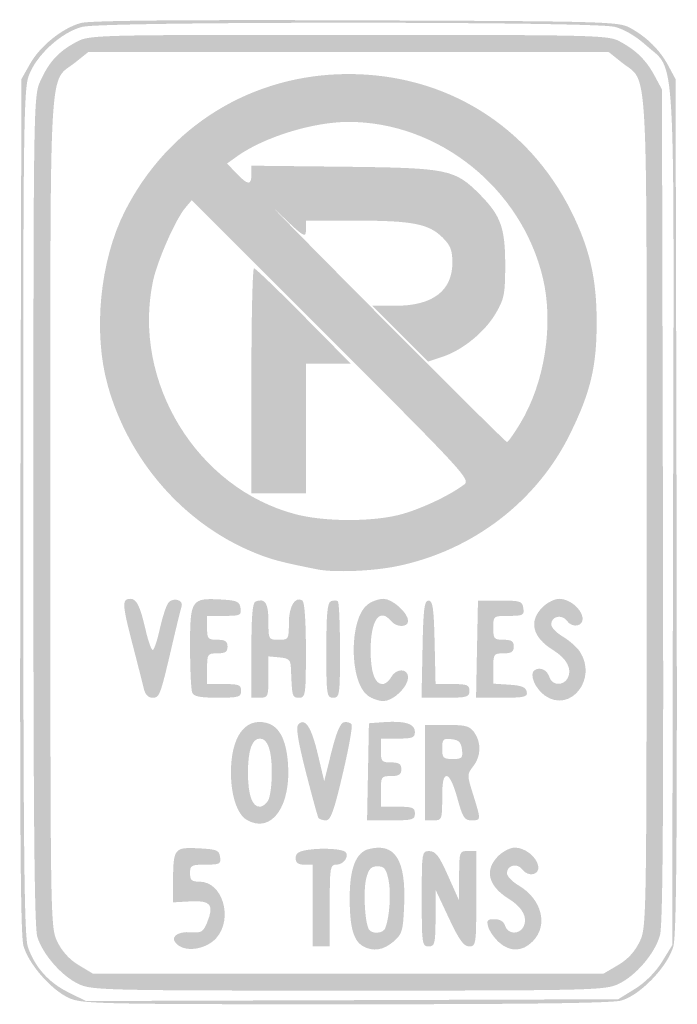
# Model space of a CAD drawing. Header units: inches. Extents: x -6 to 6, y -9 to 9.
import ezdxf

# ---------------------------------------------------------------- set-up
doc = ezdxf.new("R2010")
doc.units = ezdxf.units.IN
doc.header["$MEASUREMENT"] = 0

msp = doc.modelspace()

# ---------------------------------------------------------------- hatches: boundary and pattern name
h = msp.add_hatch(color=7)
edge = h.paths.add_edge_path()
edge.add_spline(control_points=[(-5.101, -8.868), (-5.429, -8.718), (-5.84, -8.246), (-5.932, -7.913), (-5.986, -7.715), (-6, -5.664), (-5.987, 0.124)], knot_values=[0, 0, 0, 0, 1, 1, 1, 2, 2, 2, 2], degree=3, periodic=0)
edge.add_line((-5.987, 0.124), (-5.969, 7.896))
edge.add_line((-5.969, 7.896), (-5.813, 8.173))
edge.add_spline(control_points=[(-5.813, 8.173), (-5.629, 8.502), (-5.219, 8.831), (-4.882, 8.922), (-4.719, 8.966), (-3.06, 8.982), (0.137, 8.97), (4.658, 8.954), (4.923, 8.947), (5.13, 8.837), (5.434, 8.675), (5.678, 8.436), (5.835, 8.145)], knot_values=[0, 0, 0, 0, 1, 1, 1, 2, 2, 2, 3, 3, 3, 4, 4, 4, 4], degree=3, periodic=0)
edge.add_line((5.835, 8.145), (5.969, 7.896))
edge.add_line((5.969, 7.896), (5.987, 0.124))
edge.add_spline(control_points=[(5.987, 0.124), (6.001, -5.873), (5.987, -7.711), (5.928, -7.926), (5.827, -8.295), (5.319, -8.822), (4.974, -8.916), (4.804, -8.962), (3.205, -8.983), (-0.062, -8.983), (-4.572, -8.982), (-4.864, -8.975), (-5.101, -8.868)], knot_values=[0, 0, 0, 0, 1, 1, 1, 2, 2, 2, 3, 3, 3, 4, 4, 4, 4], degree=3, periodic=0)
edge = h.paths.add_edge_path(flags=0)
edge.add_spline(control_points=[(5.226, -8.703), (5.415, -8.586), (5.602, -8.399), (5.719, -8.211)], knot_values=[0, 0, 0, 0, 1, 1, 1, 1], degree=3, periodic=0)
edge.add_line((5.719, -8.211), (5.907, -7.906))
edge.add_line((5.907, -7.906), (5.923, -0.133))
edge.add_spline(control_points=[(5.923, -0.133), (5.942, 8.683), (5.979, 8.022), (5.438, 8.508), (5.245, 8.682), (5.032, 8.808), (4.855, 8.852), (4.465, 8.951), (-4.465, 8.951), (-4.855, 8.852), (-5.243, 8.755), (-5.71, 8.324), (-5.839, 7.947), (-5.927, 7.688), (-5.938, 6.838), (-5.935, -0.027), (-5.933, -6.283), (-5.917, -7.753), (-5.849, -7.943), (-5.719, -8.309), (-5.472, -8.585), (-5.117, -8.762)], knot_values=[0, 0, 0, 0, 1, 1, 1, 2, 2, 2, 3, 3, 3, 4, 4, 4, 5, 5, 5, 6, 6, 6, 7, 7, 7, 7], degree=3, periodic=0)
edge.add_line((-5.117, -8.762), (-4.79, -8.924))
edge.add_line((-4.79, -8.924), (0.066, -8.908))
edge.add_line((0.066, -8.908), (4.922, -8.891))
edge.add_line((4.922, -8.891), (5.226, -8.703))
h = msp.add_hatch(color=7)
edge = h.paths.add_edge_path()
edge.add_spline(control_points=[(-4.915, -8.618), (-5.226, -8.477), (-5.583, -8.072), (-5.679, -7.75), (-5.732, -7.573), (-5.751, -5.513), (-5.75, 0.038), (-5.749, 7.501), (-5.747, 7.589), (-5.622, 7.865), (-5.464, 8.213), (-5.294, 8.399), (-4.974, 8.571), (-4.726, 8.704), (-4.719, 8.705), (0, 8.705), (4.494, 8.705), (4.736, 8.699), (4.943, 8.589), (5.249, 8.425), (5.431, 8.247), (5.586, 7.959)], knot_values=[0, 0, 0, 0, 1, 1, 1, 2, 2, 2, 3, 3, 3, 4, 4, 4, 5, 5, 5, 6, 6, 6, 7, 7, 7, 7], degree=3, periodic=0)
edge.add_line((5.586, 7.959), (5.72, 7.71))
edge.add_line((5.72, 7.71), (5.738, 0.124))
edge.add_spline(control_points=[(5.738, 0.124), (5.751, -5.469), (5.737, -7.53), (5.684, -7.723), (5.592, -8.059), (5.237, -8.472), (4.915, -8.618), (4.678, -8.726), (4.397, -8.733), (0, -8.733), (-4.397, -8.733), (-4.678, -8.726), (-4.915, -8.618)], knot_values=[0, 0, 0, 0, 1, 1, 1, 2, 2, 2, 3, 3, 3, 4, 4, 4, 4], degree=3, periodic=0)
edge = h.paths.add_edge_path(flags=0)
edge.add_spline(control_points=[(4.916, -8.27), (5.092, -8.167), (5.223, -8.026), (5.31, -7.847), (5.44, -7.578), (5.44, -7.566), (5.44, 0.004), (5.44, 8.503), (5.479, 7.807), (4.984, 8.203)], knot_values=[0, 0, 0, 0, 1, 1, 1, 2, 2, 2, 3, 3, 3, 3], degree=3, periodic=0)
edge.add_line((4.984, 8.203), (4.745, 8.394))
edge.add_line((4.745, 8.394), (0, 8.394))
edge.add_line((0, 8.394), (-4.745, 8.394))
edge.add_line((-4.745, 8.394), (-4.984, 8.203))
edge.add_spline(control_points=[(-4.984, 8.203), (-5.479, 7.807), (-5.44, 8.503), (-5.44, 0.004), (-5.44, -7.555), (-5.44, -7.578), (-5.311, -7.845), (-5.226, -8.02), (-5.09, -8.168), (-4.922, -8.269)], knot_values=[0, 0, 0, 0, 1, 1, 1, 2, 2, 2, 3, 3, 3, 3], degree=3, periodic=0)
edge.add_line((-4.922, -8.269), (-4.663, -8.424))
edge.add_line((-4.663, -8.424), (-0.005, -8.424))
edge.add_line((-0.005, -8.424), (4.652, -8.425))
edge.add_line((4.652, -8.425), (4.916, -8.27))
h = msp.add_hatch(color=7)
edge = h.paths.add_edge_path()
edge.add_spline(control_points=[(-0.56, -1.049), (-1.233, -0.916), (-1.417, -0.867), (-1.741, -0.733), (-3.011, -0.205), (-4.007, 0.936), (-4.392, 2.304), (-4.665, 3.275), (-4.538, 4.58), (-4.084, 5.481), (-3.294, 7.044), (-1.755, 7.99), (0, 7.99), (1.772, 7.99), (3.29, 7.051), (4.071, 5.472), (4.406, 4.795), (4.53, 4.248), (4.529, 3.451), (4.529, 2.652), (4.417, 2.184), (4.044, 1.425), (3.438, 0.191), (2.268, -0.704), (0.889, -0.989), (0.449, -1.08), (-0.255, -1.109), (-0.56, -1.049)], knot_values=[0, 0, 0, 0, 1, 1, 1, 2, 2, 2, 3, 3, 3, 4, 4, 4, 5, 5, 5, 6, 6, 6, 7, 7, 7, 8, 8, 8, 9, 9, 9, 9], degree=3, periodic=0)
edge = h.paths.add_edge_path(flags=0)
edge.add_spline(control_points=[(0.896, -0.06), (1.266, 0.028), (1.825, 0.285), (2.112, 0.501), (2.229, 0.589), (2.107, 0.722), (-0.313, 3.141)], knot_values=[0, 0, 0, 0, 1, 1, 1, 2, 2, 2, 2], degree=3, periodic=0)
edge.add_line((-0.313, 3.141), (-2.86, 5.689))
edge.add_line((-2.86, 5.689), (-2.978, 5.549))
edge.add_spline(control_points=[(-2.978, 5.549), (-3.157, 5.338), (-3.49, 4.581), (-3.568, 4.209), (-3.954, 2.373), (-2.764, 0.43), (-0.964, -0.042), (-0.458, -0.175), (0.374, -0.183), (0.896, -0.06)], knot_values=[0, 0, 0, 0, 1, 1, 1, 2, 2, 2, 3, 3, 3, 3], degree=3, periodic=0)
edge = h.paths.add_edge_path(flags=0)
edge.add_spline(control_points=[(3.132, 1.613), (3.583, 2.356), (3.749, 3.427), (3.546, 4.274), (3.154, 5.909), (1.647, 7.117), (0, 7.117), (-0.642, 7.117), (-1.539, 6.841), (-2.028, 6.492)], knot_values=[0, 0, 0, 0, 1, 1, 1, 2, 2, 2, 3, 3, 3, 3], degree=3, periodic=0)
edge.add_line((-2.028, 6.492), (-2.216, 6.358))
edge.add_line((-2.216, 6.358), (-2.045, 6.179))
edge.add_spline(control_points=[(-2.045, 6.179), (-1.833, 5.958), (-1.772, 5.954), (-1.772, 6.159)], knot_values=[0, 0, 0, 0, 1, 1, 1, 1], degree=3, periodic=0)
edge.add_line((-1.772, 6.159), (-1.772, 6.318))
edge.add_line((-1.772, 6.318), (-0.078, 6.299))
edge.add_spline(control_points=[(-0.078, 6.299), (1.829, 6.277), (1.942, 6.254), (2.405, 5.785), (2.78, 5.404), (2.86, 5.18), (2.86, 4.508), (2.86, 3.974), (2.843, 3.889), (2.687, 3.623), (2.486, 3.281), (2.082, 2.952), (1.713, 2.83)], knot_values=[0, 0, 0, 0, 1, 1, 1, 2, 2, 2, 3, 3, 3, 4, 4, 4, 4], degree=3, periodic=0)
edge.add_line((1.713, 2.83), (1.453, 2.744))
edge.add_line((1.453, 2.744), (0.945, 3.253))
edge.add_line((0.945, 3.253), (0.436, 3.762))
edge.add_line((0.436, 3.762), (0.858, 3.762))
edge.add_spline(control_points=[(0.858, 3.762), (1.538, 3.762), (1.896, 4.035), (1.896, 4.552), (1.896, 4.772), (1.861, 4.864), (1.72, 5.004), (1.467, 5.257), (1.173, 5.315), (0.14, 5.316)], knot_values=[0, 0, 0, 0, 1, 1, 1, 2, 2, 2, 3, 3, 3, 3], degree=3, periodic=0)
edge.add_line((0.14, 5.316), (-0.777, 5.316))
edge.add_line((-0.777, 5.316), (-0.777, 5.147))
edge.add_spline(control_points=[(-0.777, 5.147), (-0.777, 4.988), (-0.811, 5.01), (-1.29, 5.473), (-1.572, 5.746), (-0.754, 4.913), (0.528, 3.622), (1.81, 2.331), (2.874, 1.275), (2.893, 1.275), (2.912, 1.275), (3.019, 1.427), (3.132, 1.613)], knot_values=[0, 0, 0, 0, 1, 1, 1, 2, 2, 2, 3, 3, 3, 4, 4, 4, 4], degree=3, periodic=0)
h = msp.add_hatch(color=7)
edge = h.paths.add_edge_path()
edge.add_spline(control_points=[(-1.772, 2.394), (-1.772, 3.522), (-1.751, 4.446), (-1.724, 4.446), (-1.698, 4.446), (-1.29, 4.054), (-0.817, 3.575)], knot_values=[0, 0, 0, 0, 1, 1, 1, 2, 2, 2, 2], degree=3, periodic=0)
edge.add_line((-0.817, 3.575), (0.043, 2.705))
edge.add_line((0.043, 2.705), (-0.367, 2.705))
edge.add_line((-0.367, 2.705), (-0.777, 2.705))
edge.add_line((-0.777, 2.705), (-0.777, 1.523))
edge.add_line((-0.777, 1.523), (-0.777, 0.342))
edge.add_line((-0.777, 0.342), (-1.275, 0.342))
edge.add_line((-1.275, 0.342), (-1.772, 0.342))
edge.add_line((-1.772, 0.342), (-1.772, 2.394))
h = msp.add_hatch(color=7)
edge = h.paths.add_edge_path()
edge.add_spline(control_points=[(-3.737, -3.218), (-3.759, -3.124), (-3.856, -2.741), (-3.953, -2.368), (-4.131, -1.679), (-4.134, -1.585), (-3.978, -1.585), (-3.866, -1.585), (-3.802, -1.717), (-3.7, -2.161), (-3.655, -2.357), (-3.597, -2.518), (-3.573, -2.518), (-3.548, -2.518), (-3.49, -2.347), (-3.444, -2.137), (-3.397, -1.927), (-3.328, -1.713), (-3.29, -1.661), (-3.209, -1.55), (-3.004, -1.602), (-3.045, -1.723), (-3.06, -1.767), (-3.131, -2.055), (-3.203, -2.363), (-3.436, -3.363), (-3.446, -3.389), (-3.576, -3.389), (-3.657, -3.389), (-3.71, -3.332), (-3.737, -3.218)], knot_values=[0, 0, 0, 0, 1, 1, 1, 2, 2, 2, 3, 3, 3, 4, 4, 4, 5, 5, 5, 6, 6, 6, 7, 7, 7, 8, 8, 8, 9, 9, 9, 10, 10, 10, 10], degree=3, periodic=0)
h = msp.add_hatch(color=7)
edge = h.paths.add_edge_path()
edge.add_spline(control_points=[(-2.853, -3.29), (-2.874, -3.236), (-2.891, -2.859), (-2.891, -2.453), (-2.891, -1.596), (-2.871, -1.566), (-2.314, -1.598), (-2.032, -1.614), (-1.987, -1.635), (-1.97, -1.756), (-1.951, -1.886), (-1.974, -1.896), (-2.265, -1.896)], knot_values=[0, 0, 0, 0, 1, 1, 1, 2, 2, 2, 3, 3, 3, 4, 4, 4, 4], degree=3, periodic=0)
edge.add_line((-2.265, -1.896), (-2.58, -1.896))
edge.add_line((-2.58, -1.896), (-2.58, -2.114))
edge.add_spline(control_points=[(-2.58, -2.114), (-2.58, -2.314), (-2.566, -2.332), (-2.394, -2.332), (-2.249, -2.332), (-2.207, -2.359), (-2.207, -2.456), (-2.207, -2.553), (-2.249, -2.58), (-2.394, -2.58), (-2.573, -2.58), (-2.58, -2.591), (-2.58, -2.86)], knot_values=[0, 0, 0, 0, 1, 1, 1, 2, 2, 2, 3, 3, 3, 4, 4, 4, 4], degree=3, periodic=0)
edge.add_line((-2.58, -2.86), (-2.58, -3.14))
edge.add_line((-2.58, -3.14), (-2.269, -3.14))
edge.add_spline(control_points=[(-2.269, -3.14), (-2, -3.14), (-1.959, -3.156), (-1.959, -3.264), (-1.959, -3.377), (-2, -3.389), (-2.387, -3.389), (-2.721, -3.389), (-2.824, -3.367), (-2.853, -3.29)], knot_values=[0, 0, 0, 0, 1, 1, 1, 2, 2, 2, 3, 3, 3, 3], degree=3, periodic=0)
h = msp.add_hatch(color=7)
edge = h.paths.add_edge_path()
edge.add_spline(control_points=[(-1.772, -2.525), (-1.772, -1.89), (-1.751, -1.653), (-1.694, -1.632), (-1.521, -1.569), (-1.461, -1.662), (-1.461, -1.995), (-1.461, -2.328), (-1.459, -2.332), (-1.275, -2.332), (-1.093, -2.332), (-1.088, -2.324), (-1.088, -2.028), (-1.088, -1.723), (-0.975, -1.533), (-0.842, -1.615), (-0.802, -1.64), (-0.777, -1.987), (-0.777, -2.522), (-0.777, -3.347), (-0.783, -3.389), (-0.902, -3.389), (-1.028, -3.389), (-1.03, -3.383), (-1.05, -2.86), (-1.056, -2.697), (-1.082, -2.671), (-1.259, -2.654)], knot_values=[0, 0, 0, 0, 1, 1, 1, 2, 2, 2, 3, 3, 3, 4, 4, 4, 5, 5, 5, 6, 6, 6, 7, 7, 7, 8, 8, 8, 9, 9, 9, 9], degree=3, periodic=0)
edge.add_line((-1.259, -2.654), (-1.461, -2.635))
edge.add_line((-1.461, -2.635), (-1.461, -3.012))
edge.add_spline(control_points=[(-1.461, -3.012), (-1.461, -3.372), (-1.468, -3.389), (-1.617, -3.389)], knot_values=[0, 0, 0, 0, 1, 1, 1, 1], degree=3, periodic=0)
edge.add_line((-1.617, -3.389), (-1.772, -3.389))
edge.add_line((-1.772, -3.389), (-1.772, -2.525))
h = msp.add_hatch(color=7)
edge = h.paths.add_edge_path()
edge.add_spline(control_points=[(-0.404, -2.525), (-0.404, -1.841), (-0.386, -1.654), (-0.317, -1.628), (-0.269, -1.609), (-0.213, -1.611), (-0.193, -1.631), (-0.172, -1.652), (-0.155, -2.055), (-0.155, -2.528), (-0.155, -3.347), (-0.161, -3.389), (-0.28, -3.389), (-0.398, -3.389), (-0.404, -3.347), (-0.404, -2.525)], knot_values=[0, 0, 0, 0, 1, 1, 1, 2, 2, 2, 3, 3, 3, 4, 4, 4, 5, 5, 5, 5], degree=3, periodic=0)
h = msp.add_hatch(color=7)
edge = h.paths.add_edge_path()
edge.add_spline(control_points=[(0.358, -3.356), (0.007, -3.11), (0.007, -1.927), (0.358, -1.681), (0.433, -1.628), (0.559, -1.585), (0.638, -1.585), (0.802, -1.585), (1.088, -1.841), (1.088, -1.987), (1.088, -2.11), (0.878, -2.112), (0.777, -1.99), (0.569, -1.739), (0.404, -1.972), (0.404, -2.518), (0.404, -2.927), (0.479, -3.14), (0.622, -3.14), (0.671, -3.14), (0.741, -3.084), (0.777, -3.016), (0.867, -2.848), (1.088, -2.85), (1.088, -3.018), (1.088, -3.19), (0.817, -3.451), (0.638, -3.451), (0.559, -3.451), (0.433, -3.408), (0.358, -3.356)], knot_values=[0, 0, 0, 0, 1, 1, 1, 2, 2, 2, 3, 3, 3, 4, 4, 4, 5, 5, 5, 6, 6, 6, 7, 7, 7, 8, 8, 8, 9, 9, 9, 10, 10, 10, 10], degree=3, periodic=0)
h = msp.add_hatch(color=7)
edge = h.paths.add_edge_path()
edge.add_spline(control_points=[(1.351, -2.503), (1.365, -1.764), (1.383, -1.617), (1.461, -1.617), (1.538, -1.617), (1.557, -1.75), (1.572, -2.378)], knot_values=[0, 0, 0, 0, 1, 1, 1, 2, 2, 2, 2], degree=3, periodic=0)
edge.add_line((1.572, -2.378), (1.589, -3.14))
edge.add_line((1.589, -3.14), (1.898, -3.14))
edge.add_spline(control_points=[(1.898, -3.14), (2.166, -3.14), (2.207, -3.157), (2.207, -3.264), (2.207, -3.377), (2.166, -3.389), (1.77, -3.389)], knot_values=[0, 0, 0, 0, 1, 1, 1, 2, 2, 2, 2], degree=3, periodic=0)
edge.add_line((1.77, -3.389), (1.333, -3.389))
edge.add_line((1.333, -3.389), (1.351, -2.503))
h = msp.add_hatch(color=7)
edge = h.paths.add_edge_path()
edge.add_line((2.345, -2.503), (2.363, -1.617))
edge.add_line((2.363, -1.617), (2.767, -1.617))
edge.add_spline(control_points=[(2.767, -1.617), (3.139, -1.617), (3.173, -1.628), (3.191, -1.756), (3.209, -1.884), (3.186, -1.896), (2.927, -1.896), (2.643, -1.896), (2.642, -1.897), (2.642, -2.114), (2.642, -2.314), (2.657, -2.332), (2.829, -2.332), (2.974, -2.332), (3.016, -2.359), (3.016, -2.456), (3.016, -2.553), (2.974, -2.58), (2.829, -2.58), (2.65, -2.58), (2.642, -2.591), (2.642, -2.857)], knot_values=[0, 0, 0, 0, 1, 1, 1, 2, 2, 2, 3, 3, 3, 4, 4, 4, 5, 5, 5, 6, 6, 6, 7, 7, 7, 7], degree=3, periodic=0)
edge.add_line((2.642, -2.857), (2.642, -3.133))
edge.add_line((2.642, -3.133), (2.937, -3.152))
edge.add_spline(control_points=[(2.937, -3.152), (3.159, -3.166), (3.237, -3.198), (3.253, -3.28), (3.271, -3.376), (3.217, -3.389), (2.801, -3.389)], knot_values=[0, 0, 0, 0, 1, 1, 1, 2, 2, 2, 2], degree=3, periodic=0)
edge.add_line((2.801, -3.389), (2.328, -3.389))
edge.add_line((2.328, -3.389), (2.345, -2.503))
h = msp.add_hatch(color=7)
edge = h.paths.add_edge_path()
edge.add_spline(control_points=[(3.585, -3.351), (3.403, -3.224), (3.292, -2.951), (3.396, -2.887), (3.502, -2.821), (3.626, -2.882), (3.67, -3.021), (3.717, -3.17), (3.925, -3.176), (4.001, -3.031), (4.086, -2.869), (3.985, -2.676), (3.735, -2.521), (3.355, -2.286), (3.283, -1.996), (3.541, -1.738), (3.625, -1.654), (3.762, -1.585), (3.845, -1.585), (4.029, -1.585), (4.245, -1.758), (4.271, -1.925), (4.296, -2.087), (4.089, -2.13), (3.984, -1.985), (3.891, -1.859), (3.699, -1.904), (3.699, -2.052), (3.699, -2.105), (3.795, -2.206), (3.912, -2.275), (4.029, -2.344), (4.169, -2.468), (4.223, -2.55), (4.549, -3.048), (4.049, -3.676), (3.585, -3.351)], knot_values=[0, 0, 0, 0, 1, 1, 1, 2, 2, 2, 3, 3, 3, 4, 4, 4, 5, 5, 5, 6, 6, 6, 7, 7, 7, 8, 8, 8, 9, 9, 9, 10, 10, 10, 11, 11, 11, 12, 12, 12, 12], degree=3, periodic=0)
h = msp.add_hatch(color=7)
edge = h.paths.add_edge_path()
edge.add_spline(control_points=[(-1.856, -5.619), (-2.03, -5.517), (-2.145, -5.175), (-2.145, -4.756), (-2.145, -4.106), (-1.891, -3.749), (-1.498, -3.848), (-1.272, -3.905), (-1.144, -4.135), (-1.107, -4.552), (-1.034, -5.359), (-1.402, -5.883), (-1.856, -5.619)], knot_values=[0, 0, 0, 0, 1, 1, 1, 2, 2, 2, 3, 3, 3, 4, 4, 4, 4], degree=3, periodic=0)
edge = h.paths.add_edge_path(flags=0)
edge.add_spline(control_points=[(-1.463, -5.258), (-1.428, -5.192), (-1.399, -4.966), (-1.399, -4.756), (-1.399, -4.348), (-1.474, -4.135), (-1.617, -4.135), (-1.76, -4.135), (-1.834, -4.348), (-1.834, -4.756), (-1.834, -5.165), (-1.76, -5.378), (-1.617, -5.378), (-1.568, -5.378), (-1.499, -5.324), (-1.463, -5.258)], knot_values=[0, 0, 0, 0, 1, 1, 1, 2, 2, 2, 3, 3, 3, 4, 4, 4, 5, 5, 5, 5], degree=3, periodic=0)
h = msp.add_hatch(color=7)
edge = h.paths.add_edge_path()
edge.add_spline(control_points=[(-0.549, -5.58), (-0.565, -5.555), (-0.668, -5.175), (-0.78, -4.738), (-0.927, -4.157), (-0.963, -3.923), (-0.913, -3.873), (-0.79, -3.749), (-0.676, -3.927), (-0.557, -4.43)], knot_values=[0, 0, 0, 0, 1, 1, 1, 2, 2, 2, 3, 3, 3, 3], degree=3, periodic=0)
edge.add_line((-0.557, -4.43), (-0.443, -4.912))
edge.add_line((-0.443, -4.912), (-0.312, -4.384))
edge.add_spline(control_points=[(-0.312, -4.384), (-0.221, -4.019), (-0.149, -3.849), (-0.08, -3.836), (-0.025, -3.826), (0.036, -3.844), (0.057, -3.877), (0.077, -3.91), (0.004, -4.317), (-0.106, -4.782), (-0.267, -5.467), (-0.325, -5.627), (-0.413, -5.627), (-0.472, -5.627), (-0.534, -5.606), (-0.549, -5.58)], knot_values=[0, 0, 0, 0, 1, 1, 1, 2, 2, 2, 3, 3, 3, 4, 4, 4, 5, 5, 5, 5], degree=3, periodic=0)
h = msp.add_hatch(color=7)
edge = h.paths.add_edge_path()
edge.add_line((0.356, -4.741), (0.373, -3.855))
edge.add_line((0.373, -3.855), (0.648, -3.835))
edge.add_spline(control_points=[(0.648, -3.835), (1.034, -3.808), (1.212, -3.864), (1.212, -4.012), (1.212, -4.118), (1.17, -4.135), (0.902, -4.135)], knot_values=[0, 0, 0, 0, 1, 1, 1, 2, 2, 2, 2], degree=3, periodic=0)
edge.add_line((0.902, -4.135), (0.591, -4.135))
edge.add_line((0.591, -4.135), (0.591, -4.352))
edge.add_spline(control_points=[(0.591, -4.352), (0.591, -4.553), (0.605, -4.57), (0.777, -4.57), (0.922, -4.57), (0.964, -4.598), (0.964, -4.694), (0.964, -4.791), (0.922, -4.819), (0.777, -4.819), (0.598, -4.819), (0.591, -4.829), (0.591, -5.098)], knot_values=[0, 0, 0, 0, 1, 1, 1, 2, 2, 2, 3, 3, 3, 4, 4, 4, 4], degree=3, periodic=0)
edge.add_line((0.591, -5.098), (0.591, -5.378))
edge.add_line((0.591, -5.378), (0.902, -5.378))
edge.add_spline(control_points=[(0.902, -5.378), (1.171, -5.378), (1.212, -5.395), (1.212, -5.503), (1.212, -5.615), (1.171, -5.627), (0.775, -5.627)], knot_values=[0, 0, 0, 0, 1, 1, 1, 2, 2, 2, 2], degree=3, periodic=0)
edge.add_line((0.775, -5.627), (0.339, -5.627))
edge.add_line((0.339, -5.627), (0.356, -4.741))
h = msp.add_hatch(color=7)
edge = h.paths.add_edge_path()
edge.add_line((1.399, -4.756), (1.399, -3.886))
edge.add_line((1.399, -3.886), (1.8, -3.886))
edge.add_spline(control_points=[(1.8, -3.886), (2.143, -3.886), (2.214, -3.906), (2.297, -4.024), (2.427, -4.21), (2.419, -4.459), (2.277, -4.64), (2.162, -4.786), (2.162, -4.797), (2.276, -5.161), (2.422, -5.631), (2.423, -5.627), (2.245, -5.627), (2.115, -5.627), (2.083, -5.577), (1.987, -5.223), (1.921, -4.979), (1.845, -4.819), (1.794, -4.819), (1.732, -4.819), (1.71, -4.925), (1.71, -5.223), (1.71, -5.612), (1.704, -5.627), (1.554, -5.627)], knot_values=[0, 0, 0, 0, 1, 1, 1, 2, 2, 2, 3, 3, 3, 4, 4, 4, 5, 5, 5, 6, 6, 6, 7, 7, 7, 8, 8, 8, 8], degree=3, periodic=0)
edge.add_line((1.554, -5.627), (1.399, -5.627))
edge.add_line((1.399, -5.627), (1.399, -4.756))
edge = h.paths.add_edge_path(flags=0)
edge.add_spline(control_points=[(2.071, -4.337), (2.056, -4.202), (2.015, -4.162), (1.881, -4.146), (1.727, -4.128), (1.71, -4.146), (1.71, -4.317), (1.71, -4.488), (1.729, -4.508), (1.901, -4.508), (2.072, -4.508), (2.089, -4.49), (2.071, -4.337)], knot_values=[0, 0, 0, 0, 1, 1, 1, 2, 2, 2, 3, 3, 3, 4, 4, 4, 4], degree=3, periodic=0)
h = msp.add_hatch(color=7)
edge = h.paths.add_edge_path()
edge.add_spline(control_points=[(0.261, -7.921), (0.09, -7.821), (0.022, -7.572), (0.022, -7.048), (0.021, -6.501), (0.136, -6.209), (0.374, -6.15), (0.849, -6.03), (1.05, -6.349), (1.016, -7.168), (0.996, -7.65), (0.982, -7.701), (0.82, -7.84), (0.635, -7.999), (0.444, -8.027), (0.261, -7.921)], knot_values=[0, 0, 0, 0, 1, 1, 1, 2, 2, 2, 3, 3, 3, 4, 4, 4, 5, 5, 5, 5], degree=3, periodic=0)
edge = h.paths.add_edge_path(flags=0)
edge.add_spline(control_points=[(0.672, -7.593), (0.75, -7.39), (0.78, -6.945), (0.731, -6.715), (0.687, -6.509), (0.653, -6.466), (0.53, -6.466), (0.412, -6.466), (0.369, -6.512), (0.324, -6.684), (0.267, -6.901), (0.298, -7.494), (0.372, -7.615), (0.429, -7.708), (0.634, -7.693), (0.672, -7.593)], knot_values=[0, 0, 0, 0, 1, 1, 1, 2, 2, 2, 3, 3, 3, 4, 4, 4, 5, 5, 5, 5], degree=3, periodic=0)
h = msp.add_hatch(color=7)
edge = h.paths.add_edge_path()
edge.add_spline(control_points=[(-3.109, -7.905), (-3.28, -7.776), (-3.146, -7.645), (-2.868, -7.669), (-2.689, -7.684), (-2.65, -7.661), (-2.584, -7.501), (-2.447, -7.169), (-2.509, -7.086), (-2.878, -7.105)], knot_values=[0, 0, 0, 0, 1, 1, 1, 2, 2, 2, 3, 3, 3, 3], degree=3, periodic=0)
edge.add_line((-2.878, -7.105), (-3.202, -7.123))
edge.add_line((-3.202, -7.123), (-3.201, -6.764))
edge.add_spline(control_points=[(-3.201, -6.764), (-3.2, -6.138), (-3.184, -6.116), (-2.743, -6.137), (-2.402, -6.154), (-2.361, -6.17), (-2.343, -6.295), (-2.325, -6.423), (-2.348, -6.435), (-2.607, -6.435), (-2.869, -6.435), (-2.891, -6.448), (-2.891, -6.591), (-2.891, -6.72), (-2.861, -6.746), (-2.716, -6.746), (-2.299, -6.746), (-2.1, -7.414), (-2.409, -7.771), (-2.583, -7.97), (-2.933, -8.037), (-3.109, -7.905)], knot_values=[0, 0, 0, 0, 1, 1, 1, 2, 2, 2, 3, 3, 3, 4, 4, 4, 5, 5, 5, 6, 6, 6, 7, 7, 7, 7], degree=3, periodic=0)
h = msp.add_hatch(color=7)
edge = h.paths.add_edge_path()
edge.add_line((-0.653, -7.181), (-0.653, -6.435))
edge.add_line((-0.653, -6.435), (-0.808, -6.435))
edge.add_spline(control_points=[(-0.808, -6.435), (-0.92, -6.435), (-0.964, -6.402), (-0.964, -6.316), (-0.964, -6.226), (-0.907, -6.189), (-0.731, -6.164), (-0.466, -6.126), (-0.111, -6.148), (-0.054, -6.205), (0.02, -6.279), (-0.09, -6.435), (-0.216, -6.435), (-0.336, -6.435), (-0.342, -6.473), (-0.342, -7.181)], knot_values=[0, 0, 0, 0, 1, 1, 1, 2, 2, 2, 3, 3, 3, 4, 4, 4, 5, 5, 5, 5], degree=3, periodic=0)
edge.add_line((-0.342, -7.181), (-0.342, -7.927))
edge.add_line((-0.342, -7.927), (-0.497, -7.927))
edge.add_line((-0.497, -7.927), (-0.653, -7.927))
edge.add_line((-0.653, -7.927), (-0.653, -7.181))
h = msp.add_hatch(color=7)
edge = h.paths.add_edge_path()
edge.add_spline(control_points=[(1.337, -7.057), (1.337, -6.195), (1.338, -6.187), (1.477, -6.188), (1.59, -6.189), (1.655, -6.275), (1.817, -6.639)], knot_values=[0, 0, 0, 0, 1, 1, 1, 2, 2, 2, 2], degree=3, periodic=0)
edge.add_line((1.817, -6.639), (2.018, -7.088))
edge.add_line((2.018, -7.088), (2.019, -6.637))
edge.add_spline(control_points=[(2.019, -6.637), (2.021, -6.198), (2.025, -6.187), (2.176, -6.187)], knot_values=[0, 0, 0, 0, 1, 1, 1, 1], degree=3, periodic=0)
edge.add_line((2.176, -6.187), (2.332, -6.187))
edge.add_line((2.332, -6.187), (2.332, -7.057))
edge.add_spline(control_points=[(2.332, -7.057), (2.332, -7.895), (2.327, -7.927), (2.203, -7.927), (2.103, -7.927), (2.021, -7.814), (1.834, -7.415)], knot_values=[0, 0, 0, 0, 1, 1, 1, 2, 2, 2, 2], degree=3, periodic=0)
edge.add_line((1.834, -7.415), (1.593, -6.902))
edge.add_line((1.593, -6.902), (1.589, -7.415))
edge.add_spline(control_points=[(1.589, -7.415), (1.586, -7.885), (1.575, -7.927), (1.461, -7.927), (1.343, -7.927), (1.337, -7.886), (1.337, -7.057)], knot_values=[0, 0, 0, 0, 1, 1, 1, 2, 2, 2, 2], degree=3, periodic=0)
h = msp.add_hatch(color=7)
edge = h.paths.add_edge_path()
edge.add_spline(control_points=[(2.744, -7.85), (2.66, -7.773), (2.572, -7.647), (2.55, -7.57), (2.516, -7.451), (2.534, -7.43), (2.665, -7.43), (2.766, -7.43), (2.835, -7.474), (2.86, -7.554), (2.909, -7.708), (3.115, -7.717), (3.193, -7.57), (3.278, -7.407), (3.177, -7.215), (2.927, -7.06), (2.547, -6.825), (2.475, -6.535), (2.733, -6.277), (2.817, -6.193), (2.954, -6.124), (3.037, -6.124), (3.22, -6.124), (3.437, -6.297), (3.463, -6.464), (3.488, -6.625), (3.281, -6.668), (3.175, -6.524), (3.083, -6.398), (2.891, -6.443), (2.891, -6.591), (2.891, -6.644), (2.987, -6.745), (3.104, -6.814), (3.531, -7.066), (3.652, -7.546), (3.36, -7.837), (3.17, -8.027), (2.945, -8.032), (2.744, -7.85)], knot_values=[0, 0, 0, 0, 1, 1, 1, 2, 2, 2, 3, 3, 3, 4, 4, 4, 5, 5, 5, 6, 6, 6, 7, 7, 7, 8, 8, 8, 9, 9, 9, 10, 10, 10, 11, 11, 11, 12, 12, 12, 13, 13, 13, 13], degree=3, periodic=0)

doc.saveas('drawing.dxf')
